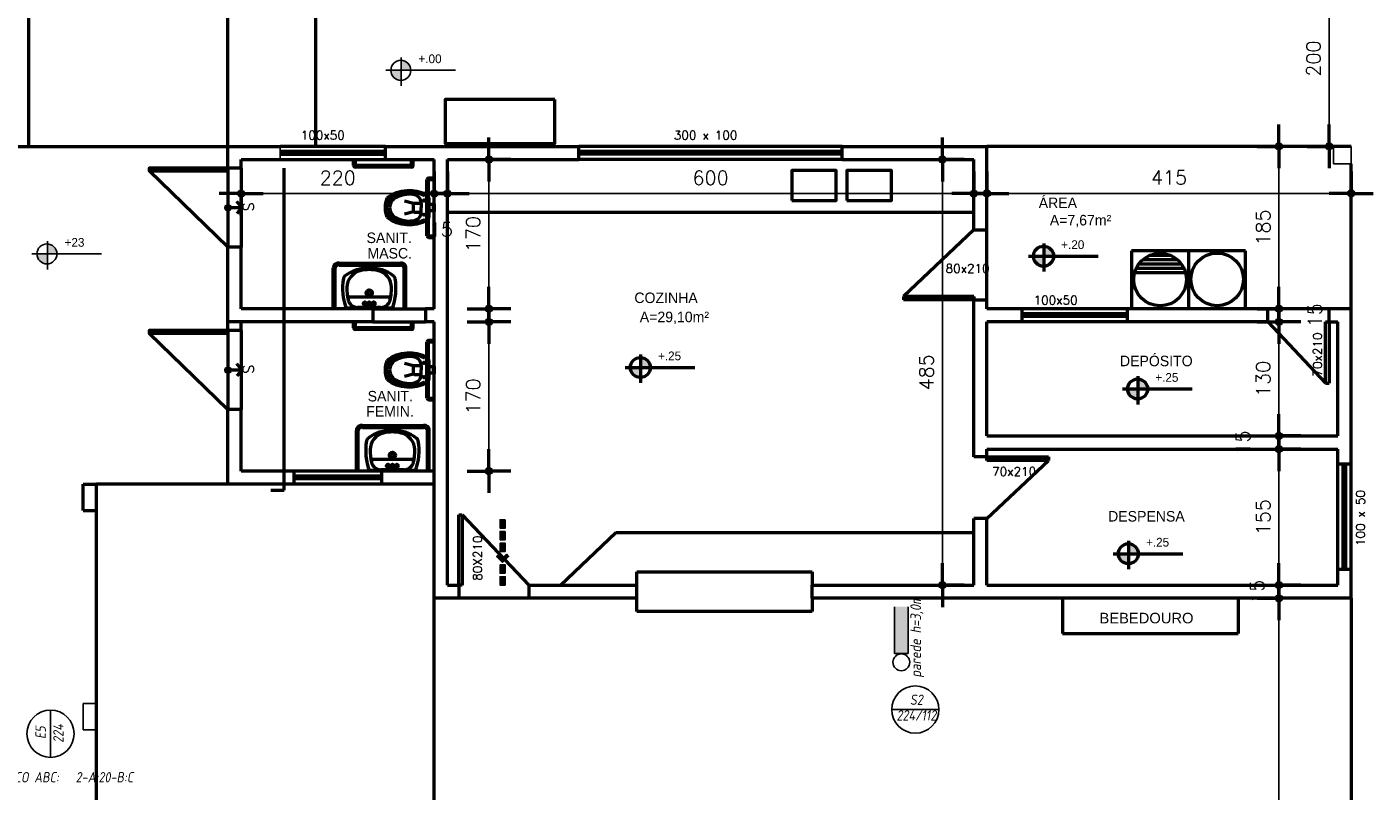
# Model space of a CAD drawing. Header units: inches. Extents: x -33917 to -601, y 26730 to 64098.
# Tile 11 of 80: x -27073 to -25538, y 29957 to 30828. Entities that reach past the tile are written whole.
import ezdxf
from ezdxf.enums import TextEntityAlignment as Align

# ---------------------------------------------------------------- set-up
doc = ezdxf.new("R2010")
doc.units = ezdxf.units.IN
doc.header["$LTSCALE"] = 0.8
doc.header["$MEASUREMENT"] = 0
doc.set_wipeout_variables(frame=1)
doc.header["$PDMODE"] = 2
for name, color, linetype in [('3d', 7, 'Continuous'), ('Incêndio_símbolos', 240, 'Continuous'), ('SIMBOLOGIA', 5, 'Continuous')]:
    doc.layers.add(name, color=color, linetype=linetype)
doc.layers.add('Parede', color=7, linetype='Continuous', lineweight=50)
doc.styles.add('ISOCP', font='isocp.shx', dxfattribs={"oblique": 10})
doc.styles.add('R', font='romans.shx')
doc.styles.add('ROMANS', font='romans__.ttf')
doc.styles.add('simplexNt', font='simplex.shx')
doc.styles.add('style4', font='txt')
doc.dimstyles.new('100', dxfattribs={"dimscale": 2, "dimtxt": 14, "dimasz": 1, "dimexe": 1, "dimexo": 1, "dimgap": 5, "dimtad": 1, "dimdec": 0, "dimdsep": 46, "dimtxsty": 'R', "dimblk1": 'COTA', "dimblk2": 'COTA', "dimsah": 1, "dimcen": 1, "dimse1": 1, "dimse2": 1, "dimclrt": 7, "dimaunit": 1, "dimadec": 0, "dimazin": 0, "dimtfac": 1, "dimtdec": 0, "dimtmove": 2, "dimatfit": 3, "dimldrblk": 'COTA', "dimfxl": 1, "dimtolj": 1, "dimarcsym": 0})

# ---------------------------------------------------------------- blocks, each defined once
blk = doc.blocks.new('COTA')
h = blk.add_hatch(color=256)
h.paths.add_polyline_path([(0, 1.5, 0.414214), (-1.5, 0), (0, 0)])
h.paths.add_polyline_path([(1.5, 0), (0, 0), (0, -1.5, 0.414214)])
h.paths.add_polyline_path([(0, 1.5), (0, 0), (1.5, 0, 0.414214)])
h.paths.add_polyline_path([(0, 0), (-1.5, 0, 0.414214), (0, -1.5)])
for p, q in [((0, 12.5), (0, 0)), ((0, 0), (-12.5, 0)), ((0, -12.5), (0, 0)), ((0, 0), (12.5, 0))]:
    blk.add_line(p, q)
blk.add_circle((0, 0), 1.5)
blk = doc.blocks.new('*D38')
at = {"layer": 'Defpoints', "color": 0, "lineweight": -3, "transparency": 16777216}
for p in [(-26623.4, 30677), (-26623.4, 30507), (-26546, 30507)]:
    blk.add_point(p, dxfattribs=at)
at = {"layer": 'Parede', "color": 0, "lineweight": -2, "transparency": 16777216}
blk.add_line((-26546, 30675), (-26546, 30509), dxfattribs=at)
at = {"layer": 'Parede', "color": 0, "lineweight": -2, "transparency": 16777216, "xscale": 2, "yscale": 2, "zscale": 2}
for p, rotation in [((-26546, 30677), 90), ((-26546, 30507), 270)]:
    blk.add_blockref('COTA', p, dxfattribs=dict(at, rotation=rotation))
at = {"layer": 'Parede', "color": 7, "transparency": 16777216, "insert": (-26564, 30592), "char_height": 16, "attachment_point": 5, "rotation": 90, "style": 'R'}
blk.add_mtext('\\A1;170', dxfattribs=at)
blk = doc.blocks.new('*D39')
at = {"layer": 'Defpoints', "color": 0, "lineweight": -3, "transparency": 16777216}
for p in [(-26623.4, 30492), (-26623.4, 30322), (-26546, 30322)]:
    blk.add_point(p, dxfattribs=at)
at = {"layer": 'Parede', "color": 0, "lineweight": -2, "transparency": 16777216}
blk.add_line((-26546, 30490), (-26546, 30324), dxfattribs=at)
at = {"layer": 'Parede', "color": 0, "lineweight": -2, "transparency": 16777216, "xscale": 2, "yscale": 2, "zscale": 2}
for p, rotation in [((-26546, 30492), 90), ((-26546, 30322), 270)]:
    blk.add_blockref('COTA', p, dxfattribs=dict(at, rotation=rotation))
at = {"layer": 'Parede', "color": 7, "transparency": 16777216, "insert": (-26564, 30407), "char_height": 16, "attachment_point": 5, "rotation": 90, "style": 'R'}
blk.add_mtext('\\A1;170', dxfattribs=at)
blk = doc.blocks.new('*D80')
at = {"layer": 'Defpoints', "color": 0, "lineweight": -3, "transparency": 16777216}
for p in [(-25645.6, 30177), (-25563.4, 30177), (-25563.4, 29247)]:
    blk.add_point(p, dxfattribs=at)
at = {"layer": 'Parede', "color": 0, "lineweight": -2, "transparency": 16777216}
blk.add_line((-25645.6, 29249), (-25645.6, 30175), dxfattribs=at)
at = {"layer": 'Parede', "color": 0, "lineweight": -2, "transparency": 16777216, "xscale": 2, "yscale": 2, "zscale": 2}
for p, rotation in [((-25645.6, 30177), 90), ((-25645.6, 29247), 270)]:
    blk.add_blockref('COTA', p, dxfattribs=dict(at, rotation=rotation))
at = {"layer": 'Parede', "color": 7, "transparency": 16777216, "insert": (-25663.6, 29712), "char_height": 16, "attachment_point": 5, "rotation": 90, "style": 'R'}
blk.add_mtext('\\A1;930', dxfattribs=at)
blk = doc.blocks.new('*D81')
at = {"layer": 'Defpoints', "color": 0, "lineweight": -3, "transparency": 16777216}
for p in [(-25645.6, 30192), (-25645.6, 30192), (-25563.4, 30177)]:
    blk.add_point(p, dxfattribs=at)
at = {"layer": 'Parede', "color": 0, "lineweight": -2, "transparency": 16777216}
for p, q in [((-25645.6, 30194), (-25645.6, 30196)), ((-25645.6, 30177), (-25645.6, 30192)), ((-25645.6, 30175), (-25645.6, 30173))]:
    blk.add_line(p, q, dxfattribs=at)
at = {"layer": 'Parede', "color": 0, "lineweight": -2, "transparency": 16777216, "xscale": 2, "yscale": 2, "zscale": 2}
for p, rotation in [((-25645.6, 30192), 270), ((-25645.6, 30177), 90)]:
    blk.add_blockref('COTA', p, dxfattribs=dict(at, rotation=rotation))
at = {"layer": 'Parede', "color": 7, "transparency": 16777216, "insert": (-25670.6, 30184.5), "char_height": 16, "attachment_point": 5, "rotation": 90, "style": 'R'}
blk.add_mtext('\\A1;15', dxfattribs=at)
blk = doc.blocks.new('*D82')
at = {"layer": 'Defpoints', "color": 0, "lineweight": -3, "transparency": 16777216}
for p in [(-25645.6, 30347), (-25645.6, 30347), (-25645.6, 30192)]:
    blk.add_point(p, dxfattribs=at)
at = {"layer": 'Parede', "color": 0, "lineweight": -2, "transparency": 16777216}
blk.add_line((-25645.6, 30194), (-25645.6, 30345), dxfattribs=at)
at = {"layer": 'Parede', "color": 0, "lineweight": -2, "transparency": 16777216, "xscale": 2, "yscale": 2, "zscale": 2}
for p, rotation in [((-25645.6, 30347), 90), ((-25645.6, 30192), 270)]:
    blk.add_blockref('COTA', p, dxfattribs=dict(at, rotation=rotation))
at = {"layer": 'Parede', "color": 7, "transparency": 16777216, "insert": (-25663.6, 30269.5), "char_height": 16, "attachment_point": 5, "rotation": 90, "style": 'R'}
blk.add_mtext('\\A1;155', dxfattribs=at)
blk = doc.blocks.new('*D83')
at = {"layer": 'Defpoints', "color": 0, "lineweight": -3, "transparency": 16777216}
for p in [(-25645.6, 30362), (-25645.6, 30362), (-25645.6, 30347)]:
    blk.add_point(p, dxfattribs=at)
at = {"layer": 'Parede', "color": 0, "lineweight": -2, "transparency": 16777216}
for p, q in [((-25645.6, 30364), (-25645.6, 30366)), ((-25645.6, 30347), (-25645.6, 30362)), ((-25645.6, 30345), (-25645.6, 30343))]:
    blk.add_line(p, q, dxfattribs=at)
at = {"layer": 'Parede', "color": 0, "lineweight": -2, "transparency": 16777216, "xscale": 2, "yscale": 2, "zscale": 2}
for p, rotation in [((-25645.6, 30362), 270), ((-25645.6, 30347), 90)]:
    blk.add_blockref('COTA', p, dxfattribs=dict(at, rotation=rotation))
at = {"layer": 'Parede', "color": 7, "transparency": 16777216, "insert": (-25686.6, 30354.5), "char_height": 16, "attachment_point": 5, "rotation": 90, "style": 'R'}
blk.add_mtext('\\A1;15', dxfattribs=at)
blk = doc.blocks.new('*D84')
at = {"layer": 'Defpoints', "color": 0, "lineweight": -3, "transparency": 16777216}
for p in [(-25658.4, 30492), (-25645.6, 30492), (-25645.6, 30362)]:
    blk.add_point(p, dxfattribs=at)
at = {"layer": 'Parede', "color": 0, "lineweight": -2, "transparency": 16777216}
blk.add_line((-25645.6, 30364), (-25645.6, 30490), dxfattribs=at)
at = {"layer": 'Parede', "color": 0, "lineweight": -2, "transparency": 16777216, "xscale": 2, "yscale": 2, "zscale": 2}
for p, rotation in [((-25645.6, 30492), 90), ((-25645.6, 30362), 270)]:
    blk.add_blockref('COTA', p, dxfattribs=dict(at, rotation=rotation))
at = {"layer": 'Parede', "color": 7, "transparency": 16777216, "insert": (-25663.6, 30427), "char_height": 16, "attachment_point": 5, "rotation": 90, "style": 'R'}
blk.add_mtext('\\A1;130', dxfattribs=at)
blk = doc.blocks.new('*D85')
at = {"layer": 'Defpoints', "color": 0, "lineweight": -3, "transparency": 16777216}
for p in [(-25658.4, 30507), (-25645.6, 30507), (-25658.4, 30492)]:
    blk.add_point(p, dxfattribs=at)
at = {"layer": 'Parede', "color": 0, "lineweight": -2, "transparency": 16777216}
for p, q in [((-25645.6, 30509), (-25645.6, 30511)), ((-25645.6, 30492), (-25645.6, 30507)), ((-25645.6, 30490), (-25645.6, 30488))]:
    blk.add_line(p, q, dxfattribs=at)
at = {"layer": 'Parede', "color": 0, "lineweight": -2, "transparency": 16777216, "xscale": 2, "yscale": 2, "zscale": 2}
for p, rotation in [((-25645.6, 30507), 270), ((-25645.6, 30492), 90)]:
    blk.add_blockref('COTA', p, dxfattribs=dict(at, rotation=rotation))
at = {"layer": 'Parede', "color": 7, "transparency": 16777216, "insert": (-25604.6, 30499.5), "char_height": 16, "attachment_point": 5, "rotation": 90, "style": 'R'}
blk.add_mtext('\\A1;15', dxfattribs=at)
blk = doc.blocks.new('*D86')
at = {"layer": 'Defpoints', "color": 0, "lineweight": -3, "transparency": 16777216}
for p in [(-25645.6, 30692), (-25645.6, 30692), (-25658.4, 30507)]:
    blk.add_point(p, dxfattribs=at)
at = {"layer": 'Parede', "color": 0, "lineweight": -2, "transparency": 16777216}
blk.add_line((-25645.6, 30509), (-25645.6, 30690), dxfattribs=at)
at = {"layer": 'Parede', "color": 0, "lineweight": -2, "transparency": 16777216, "xscale": 2, "yscale": 2, "zscale": 2}
for p, rotation in [((-25645.6, 30692), 90), ((-25645.6, 30507), 270)]:
    blk.add_blockref('COTA', p, dxfattribs=dict(at, rotation=rotation))
at = {"layer": 'Parede', "color": 7, "transparency": 16777216, "insert": (-25663.6, 30599.5), "char_height": 16, "attachment_point": 5, "rotation": 90, "style": 'R'}
blk.add_mtext('\\A1;185', dxfattribs=at)
blk = doc.blocks.new('*D87')
at = {"layer": 'Defpoints', "color": 0, "lineweight": -3, "transparency": 16777216}
for p in [(-26828.4, 30677), (-26608.4, 30677), (-26608.4, 30638.2)]:
    blk.add_point(p, dxfattribs=at)
at = {"layer": 'Parede', "color": 0, "lineweight": -2, "transparency": 16777216}
blk.add_line((-26826.4, 30638.2), (-26610.4, 30638.2), dxfattribs=at)
at = {"layer": 'Parede', "color": 0, "lineweight": -2, "transparency": 16777216, "xscale": 2, "yscale": 2, "zscale": 2, "rotation": 180}
blk.add_blockref('COTA', (-26828.4, 30638.2), dxfattribs=at)
at = {"layer": 'Parede', "color": 0, "lineweight": -2, "transparency": 16777216, "xscale": 2, "yscale": 2, "zscale": 2}
blk.add_blockref('COTA', (-26608.4, 30638.2), dxfattribs=at)
at = {"layer": 'Parede', "color": 7, "transparency": 16777216, "insert": (-26718.4, 30656.2), "char_height": 16, "attachment_point": 5, "style": 'R'}
blk.add_mtext('\\A1;220', dxfattribs=at)
blk = doc.blocks.new('*D88')
at = {"layer": 'Defpoints', "color": 0, "lineweight": -3, "transparency": 16777216}
for p in [(-26608.4, 30677), (-26593.4, 30677), (-26593.4, 30638.2)]:
    blk.add_point(p, dxfattribs=at)
at = {"layer": 'Parede', "color": 0, "lineweight": -2, "transparency": 16777216}
for p, q in [((-26610.4, 30638.2), (-26612.4, 30638.2)), ((-26608.4, 30638.2), (-26593.4, 30638.2)), ((-26591.4, 30638.2), (-26589.4, 30638.2))]:
    blk.add_line(p, q, dxfattribs=at)
at = {"layer": 'Parede', "color": 0, "lineweight": -2, "transparency": 16777216, "xscale": 2, "yscale": 2, "zscale": 2}
blk.add_blockref('COTA', (-26608.4, 30638.2), dxfattribs=at)
at = {"layer": 'Parede', "color": 0, "lineweight": -2, "transparency": 16777216, "xscale": 2, "yscale": 2, "zscale": 2, "rotation": 180}
blk.add_blockref('COTA', (-26593.4, 30638.2), dxfattribs=at)
at = {"layer": 'Parede', "color": 7, "transparency": 16777216, "insert": (-26600.9, 30597.2), "char_height": 16, "attachment_point": 5, "style": 'R'}
blk.add_mtext('\\A1;15', dxfattribs=at)
blk = doc.blocks.new('*D89')
at = {"layer": 'Defpoints', "color": 0, "lineweight": -3, "transparency": 16777216}
for p in [(-26593.4, 30677), (-25993.4, 30638.2), (-25993.4, 30637)]:
    blk.add_point(p, dxfattribs=at)
at = {"layer": 'Parede', "color": 0, "lineweight": -2, "transparency": 16777216}
blk.add_line((-26591.4, 30638.2), (-25995.4, 30638.2), dxfattribs=at)
at = {"layer": 'Parede', "color": 0, "lineweight": -2, "transparency": 16777216, "xscale": 2, "yscale": 2, "zscale": 2, "rotation": 180}
blk.add_blockref('COTA', (-26593.4, 30638.2), dxfattribs=at)
at = {"layer": 'Parede', "color": 0, "lineweight": -2, "transparency": 16777216, "xscale": 2, "yscale": 2, "zscale": 2}
blk.add_blockref('COTA', (-25993.4, 30638.2), dxfattribs=at)
at = {"layer": 'Parede', "color": 7, "transparency": 16777216, "insert": (-26293.4, 30656.2), "char_height": 16, "attachment_point": 5, "style": 'R'}
blk.add_mtext('\\A1;600', dxfattribs=at)
blk = doc.blocks.new('*D90')
at = {"layer": 'Defpoints', "color": 0, "lineweight": -3, "transparency": 16777216}
for p in [(-25993.4, 30677), (-26029.2, 30192), (-25993.4, 30192)]:
    blk.add_point(p, dxfattribs=at)
at = {"layer": 'Parede', "color": 0, "lineweight": -2, "transparency": 16777216}
blk.add_line((-26029.2, 30675), (-26029.2, 30194), dxfattribs=at)
at = {"layer": 'Parede', "color": 0, "lineweight": -2, "transparency": 16777216, "xscale": 2, "yscale": 2, "zscale": 2}
for p, rotation in [((-26029.2, 30677), 90), ((-26029.2, 30192), 270)]:
    blk.add_blockref('COTA', p, dxfattribs=dict(at, rotation=rotation))
at = {"layer": 'Parede', "color": 7, "transparency": 16777216, "insert": (-26047.2, 30434.5), "char_height": 16, "attachment_point": 5, "rotation": 90, "style": 'R'}
blk.add_mtext('\\A1;485', dxfattribs=at)
blk = doc.blocks.new('*D111')
at = {"layer": 'Defpoints', "color": 0, "lineweight": -3, "transparency": 16777216}
for p in [(-25620.4, 30892), (-25588.3, 30692), (-25563.4, 30692)]:
    blk.add_point(p, dxfattribs=at)
at = {"layer": 'Parede', "color": 0, "lineweight": -2, "transparency": 16777216}
blk.add_line((-25588.3, 30890), (-25588.3, 30694), dxfattribs=at)
at = {"layer": 'Parede', "color": 0, "lineweight": -2, "transparency": 16777216, "xscale": 2, "yscale": 2, "zscale": 2}
for p, rotation in [((-25588.3, 30892), 90), ((-25588.3, 30692), 270)]:
    blk.add_blockref('COTA', p, dxfattribs=dict(at, rotation=rotation))
at = {"layer": 'Parede', "color": 7, "transparency": 16777216, "insert": (-25606.3, 30792), "char_height": 16, "attachment_point": 5, "rotation": 90, "style": 'R'}
blk.add_mtext('\\A1;200', dxfattribs=at)
blk = doc.blocks.new('A$C72734E0C')
at = {"layer": 'SIMBOLOGIA'}
for points in [[(15.4, 101.7), (6.1, 101.7), (6.1, 116.5), (15.4, 116.5)], [(10.7, 68.2), (4.1, 61.6), (0, 65.7), (10.7, 76.5), (21.4, 65.7), (17.3, 61.6)], [(15.4, 80.7), (6.1, 80.7), (6.1, 95.5), (15.4, 95.5)], [(15.4, 42), (6.1, 42), (6.1, 56.8), (15.4, 56.8)], [(15.4, 21), (6.1, 21), (6.1, 35.8), (15.4, 35.8)], [(15.4, 0), (6.1, 0), (6.1, 14.9), (15.4, 14.9)]]:
    blk.add_hatch(color=240, dxfattribs=at).paths.add_polyline_path(points)
at = {"layer": 'SIMBOLOGIA', "color": 240}
for points in [[(6.1, 116.5), (6.1, 101.7), (15.4, 101.7), (15.4, 116.5)], [(10.7, 76.5), (21.4, 65.7), (17.3, 61.6), (10.7, 68.2), (4.1, 61.6), (0, 65.7)], [(6.1, 95.5), (6.1, 80.7), (15.4, 80.7), (15.4, 95.5)], [(6.1, 56.8), (6.1, 42), (15.4, 42), (15.4, 56.8)], [(6.1, 21), (6.1, 35.8), (15.4, 35.8), (15.4, 21)], [(6.1, 0), (6.1, 14.9), (15.4, 14.9), (15.4, 0)]]:
    blk.add_lwpolyline(points, close=True, dxfattribs=at)
blk = doc.blocks.new('*D128')
at = {"layer": 'Defpoints', "color": 0, "lineweight": -3, "transparency": 16777216}
for p in [(-25978.4, 30692), (-25563.3, 30692), (-25563.3, 30638.4)]:
    blk.add_point(p, dxfattribs=at)
at = {"layer": 'Parede', "color": 0, "lineweight": -2, "transparency": 16777216}
blk.add_line((-25976.4, 30638.4), (-25565.3, 30638.4), dxfattribs=at)
at = {"layer": 'Parede', "color": 0, "lineweight": -2, "transparency": 16777216, "xscale": 2, "yscale": 2, "zscale": 2, "rotation": 180}
blk.add_blockref('COTA', (-25978.4, 30638.4), dxfattribs=at)
at = {"layer": 'Parede', "color": 0, "lineweight": -2, "transparency": 16777216, "xscale": 2, "yscale": 2, "zscale": 2}
blk.add_blockref('COTA', (-25563.3, 30638.4), dxfattribs=at)
at = {"layer": 'Parede', "color": 7, "transparency": 16777216, "insert": (-25770.9, 30656.4), "char_height": 16, "attachment_point": 5, "style": 'R'}
blk.add_mtext('\\A1;415', dxfattribs=at)

msp = doc.modelspace()

# ---------------------------------------------------------------- hatches: boundary and pattern name
at = {"layer": '3d'}
msp.add_hatch(color=240, dxfattribs=at).paths.add_polyline_path([(-26068.319, 30167.254), (-26083.679, 30167.254), (-26083.679, 30114.006), (-26068.319, 30114.006)])
at = {"layer": 'Incêndio_símbolos'}
h = msp.add_hatch(color=256, dxfattribs=at)
h.paths.add_polyline_path([(-26645.942, 30778.752), (-26657.885, 30778.752, 0.43111526), (-26645.942, 30767.255)])
h.paths.add_polyline_path([(-26645.942, 30790.029), (-26645.942, 30778.752), (-26635.086, 30778.752, 0.39751148)])
h = msp.add_hatch(color=256, dxfattribs=at)
h.paths.add_polyline_path([(-27049.277, 30569.537), (-27061.221, 30569.537, 0.43111526), (-27049.277, 30558.04)])
h.paths.add_polyline_path([(-27049.277, 30580.815), (-27049.277, 30569.537), (-27038.422, 30569.537, 0.39751148)])
at = {"layer": 'Parede'}
h = msp.add_hatch(color=256, dxfattribs=at)
h.paths.add_polyline_path([(-25913.372, 30566.934), (-25925.315, 30566.934, 0.43111526), (-25913.372, 30555.437)])
h.paths.add_polyline_path([(-25913.372, 30578.211), (-25913.372, 30566.934), (-25902.516, 30566.934, 0.39751148)])
h = msp.add_hatch(color=256, dxfattribs=at)
h.paths.add_polyline_path([(-26372.934, 30440.14), (-26384.877, 30440.14, 0.43111526), (-26372.934, 30428.643)])
h.paths.add_polyline_path([(-26372.934, 30451.417), (-26372.934, 30440.14), (-26362.078, 30440.14, 0.39751148)])
h = msp.add_hatch(color=256, dxfattribs=at)
h.paths.add_polyline_path([(-25806.14, 30415.633), (-25818.083, 30415.633, 0.43111526), (-25806.14, 30404.136)])
h.paths.add_polyline_path([(-25806.14, 30426.91), (-25806.14, 30415.633), (-25795.284, 30415.633, 0.39751148)])
h = msp.add_hatch(color=256, dxfattribs=at)
h.paths.add_polyline_path([(-25816.718, 30227.82), (-25828.661, 30227.82, 0.43111526), (-25816.718, 30216.323)])
h.paths.add_polyline_path([(-25816.718, 30239.097), (-25816.718, 30227.82), (-25805.862, 30227.82, 0.39751148)])

# ---------------------------------------------------------------- linework, layer by layer
at = {"layer": '3d', "color": 240}
for p, q in [((-26083.679, 30167.254), (-26083.679, 30114.006)), ((-26068.319, 30167.254), (-26068.319, 30114.006)), ((-26083.679, 30114.006), (-26068.319, 30114.006))]:
    msp.add_line(p, q, dxfattribs=at)
msp.add_circle((-26075.999, 30104.043), 9.6, dxfattribs=at)
at = {"layer": 'Incêndio_símbolos'}
for p, q in [((-26663.642, 30778.752), (-26584.217, 30778.752)), ((-26645.942, 30761.072), (-26645.942, 30793.259)), ((-27049.277, 30551.857), (-27049.277, 30584.044)), ((-27066.978, 30569.537), (-26987.553, 30569.537)), ((-27045.722, 29995.738), (-27045.722, 30049.535)), ((-26086.999, 30050.19), (-26033.201, 30050.19))]:
    msp.add_line(p, q, dxfattribs=at)
for centre, radius in [((-26646.486, 30778.642), 11.4), ((-27049.821, 30569.427), 11.4), ((-26060.1, 30050.19), 26.899), ((-27045.722, 30022.637), 26.899)]:
    msp.add_circle(centre, radius, dxfattribs=at)
at = {"layer": 'Parede'}
for p, q in [((-27070.532, 30692.012), (-27070.532, 31042.012)), ((-26843.441, 30667.012), (-26843.441, 30892.012)), ((-26743.441, 30692.012), (-26743.441, 30892.012)), ((-27193.441, 30692.012), (-26843.441, 30692.012)), ((-26843.441, 30692.012), (-26783.948, 30692.012)), ((-26663.948, 30692.012), (-26783.948, 30692.012)), ((-26663.948, 30686.012), (-26783.948, 30686.012)), ((-26663.948, 30677.012), (-26663.948, 30692.012)), ((-26663.948, 30692.012), (-26593.441, 30692.012)), ((-26608.441, 30692.012), (-26443.441, 30692.012)), ((-26143.441, 30692.012), (-26443.441, 30692.012)), ((-26443.441, 30677.012), (-26443.441, 30692.012)), ((-26143.441, 30686.012), (-26443.441, 30686.012)), ((-26143.441, 30692.012), (-25978.441, 30692.012)), ((-26143.441, 30677.012), (-26143.441, 30692.012)), ((-25978.441, 30507.012), (-25978.441, 30692.012)), ((-25583.441, 30692.012), (-25978.441, 30692.012)), ((-26828.441, 30677.012), (-26783.948, 30677.012)), ((-26828.441, 30667.012), (-26828.441, 30677.012)), ((-26783.948, 30683.012), (-26663.948, 30683.012)), ((-26783.948, 30677.012), (-26663.948, 30677.012)), ((-26723.145, 30677.012), (-26718.145, 30677.012)), ((-26700.297, 30670.252), (-26700.297, 30676.767)), ((-26698.297, 30671.252), (-26698.297, 30676.767)), ((-26663.948, 30677.012), (-26608.441, 30677.012)), ((-26634.297, 30671.252), (-26634.297, 30676.767)), ((-26632.297, 30670.252), (-26632.297, 30676.767)), ((-26608.441, 30507.012), (-26608.441, 30677.012)), ((-26593.441, 30192.012), (-26593.441, 30677.012)), ((-26593.441, 30677.012), (-26443.441, 30677.012)), ((-26143.441, 30683.012), (-26443.441, 30683.012)), ((-26143.441, 30677.012), (-26443.441, 30677.012)), ((-26143.441, 30677.012), (-25993.441, 30677.012)), ((-25993.441, 30597.012), (-25993.441, 30677.012)), ((-25563.441, 30507.012), (-25563.441, 30672.012)), ((-26843.441, 30577.012), (-26933.441, 30664.012)), ((-26828.441, 30667.012), (-26843.441, 30667.012)), ((-26843.441, 30667.012), (-26843.441, 30577.012)), ((-26843.441, 30667.012), (-26843.441, 30577.012)), ((-26828.441, 30667.012), (-26828.441, 30577.012)), ((-26828.441, 30667.012), (-26828.441, 30577.012)), ((-26634.297, 30668.252), (-26698.297, 30668.252)), ((-26635.297, 30670.252), (-26697.297, 30670.252)), ((-26614.773, 30656.133), (-26608.773, 30656.133)), ((-26616.773, 30590.133), (-26616.773, 30654.133)), ((-26614.773, 30591.133), (-26614.773, 30653.133)), ((-26613.773, 30654.133), (-26608.773, 30654.133)), ((-26827.835, 30622.131), (-26833.315, 30629.039)), ((-26631.914, 30626.859), (-26642.207, 30629.601)), ((-26632.207, 30626.152), (-26632.207, 30618.152)), ((-26631.207, 30627.152), (-26623.207, 30627.152)), ((-26623.207, 30627.152), (-26623.207, 30622.152)), ((-26614.441, 30632.842), (-26614.441, 30611.462)), ((-26609.441, 30625.883), (-26614.441, 30625.883)), ((-26608.441, 30626.383), (-26609.441, 30626.383)), ((-26609.441, 30626.383), (-26609.441, 30617.883)), ((-26608.441, 30626.383), (-26608.441, 30617.883)), ((-26827.835, 30622.131), (-26842.835, 30622.131)), ((-26827.835, 30622.131), (-26833.212, 30615.612)), ((-26631.914, 30617.445), (-26642.207, 30614.702)), ((-26631.207, 30617.152), (-26623.207, 30617.152)), ((-26623.207, 30617.152), (-26623.207, 30622.152)), ((-26609.441, 30618.383), (-26614.441, 30618.383)), ((-26608.441, 30617.883), (-26609.441, 30617.883)), ((-26593.441, 30617.012), (-25993.441, 30617.012)), ((-25993.441, 30597.012), (-26073.441, 30521.012)), ((-25993.441, 30597.012), (-25978.441, 30597.012)), ((-25978.441, 30517.012), (-25978.441, 30597.012)), ((-26614.773, 30588.133), (-26608.773, 30588.133)), ((-26613.773, 30590.133), (-26608.773, 30590.133)), ((-25913.372, 30549.254), (-25913.372, 30581.44)), ((-26843.441, 30492.012), (-26843.441, 30577.012)), ((-26828.441, 30577.012), (-26843.441, 30577.012)), ((-26828.441, 30507.012), (-26828.441, 30577.012)), ((-25931.072, 30566.934), (-25851.647, 30566.934)), ((-25813.573, 30572.764), (-25813.573, 30507.764)), ((-25683.573, 30572.764), (-25813.573, 30572.764)), ((-25769.084, 30567.764), (-25793.063, 30567.764)), ((-25748.573, 30572.764), (-25748.573, 30507.764)), ((-25683.573, 30507.764), (-25683.573, 30572.764)), ((-26723.415, 30508.282), (-26723.415, 30553.169)), ((-26721.415, 30508.282), (-26721.415, 30553.169)), ((-26716.615, 30558.773), (-26646.923, 30558.773)), ((-26716.615, 30556.773), (-26646.923, 30556.773)), ((-26642.617, 30508.282), (-26642.617, 30553.169)), ((-26640.617, 30508.282), (-26640.617, 30553.169)), ((-25753.802, 30552.764), (-25808.345, 30552.764)), ((-25756.706, 30557.764), (-25805.44, 30557.764)), ((-25761.23, 30562.764), (-25800.916, 30562.764)), ((-25752.026, 30547.764), (-25810.121, 30547.764)), ((-26660.435, 30520.012), (-26704.506, 30520.012)), ((-26073.441, 30521.012), (-26073.441, 30517.012)), ((-25993.441, 30521.012), (-26073.441, 30521.012)), ((-25993.441, 30521.012), (-25993.441, 30517.012)), ((-26656.271, 30507.512), (-26708.67, 30507.512)), ((-26656.47, 30507.012), (-26708.47, 30507.012)), ((-26669.24, 30508.426), (-26695.701, 30508.426)), ((-26678.441, 30507.012), (-26678.441, 30492.012)), ((-26678.441, 30507.012), (-26618.441, 30507.012)), ((-26608.441, 30507.012), (-26618.441, 30507.012)), ((-26618.441, 30507.012), (-26618.441, 30492.012)), ((-25993.441, 30517.012), (-26073.441, 30517.012)), ((-25993.441, 30517.012), (-25978.441, 30517.012)), ((-25993.441, 30338.047), (-25993.441, 30517.012)), ((-25978.441, 30507.012), (-25978.441, 30517.012)), ((-25938.282, 30507.012), (-25978.441, 30507.012)), ((-25818.282, 30507.012), (-25938.282, 30507.012)), ((-25938.282, 30492.012), (-25938.282, 30507.012)), ((-25658.441, 30507.012), (-25818.282, 30507.012)), ((-25818.282, 30492.012), (-25818.282, 30507.012)), ((-25658.441, 30492.012), (-25658.441, 30507.012)), ((-25563.441, 30507.012), (-25588.441, 30507.012)), ((-25588.441, 30492.012), (-25588.441, 30507.012)), ((-25563.441, 30363.047), (-25563.441, 30507.012)), ((-26843.441, 30482.012), (-26843.441, 30492.012)), ((-26828.441, 30482.012), (-26828.441, 30492.012)), ((-26700.297, 30485.252), (-26700.297, 30491.767)), ((-26698.297, 30486.252), (-26698.297, 30491.767)), ((-26678.441, 30492.012), (-26618.441, 30492.012)), ((-26634.297, 30486.252), (-26634.297, 30491.767)), ((-26632.297, 30485.252), (-26632.297, 30491.767)), ((-26608.441, 30492.012), (-26618.441, 30492.012)), ((-26608.441, 30177.012), (-26608.441, 30492.012)), ((-25978.441, 30362.047), (-25978.441, 30492.012)), ((-25938.282, 30492.012), (-25978.441, 30492.012)), ((-25818.282, 30501.012), (-25938.282, 30501.012)), ((-25818.282, 30498.012), (-25938.282, 30498.012)), ((-25818.282, 30492.012), (-25938.282, 30492.012)), ((-25658.441, 30492.012), (-25818.282, 30492.012)), ((-25658.441, 30492.012), (-25592.441, 30422.012)), ((-25592.441, 30492.012), (-25588.441, 30492.012)), ((-25592.441, 30422.012), (-25592.441, 30492.012)), ((-25588.441, 30492.012), (-25588.441, 30422.012)), ((-25588.441, 30492.012), (-25578.441, 30492.012)), ((-25588.441, 30492.012), (-25578.441, 30492.012)), ((-25578.441, 30362.047), (-25578.441, 30492.012)), ((-26933.441, 30479.012), (-26843.441, 30392.012)), ((-26894.047, 30482.012), (-26897.747, 30482.012)), ((-26828.441, 30482.012), (-26843.441, 30482.012)), ((-26843.441, 30482.012), (-26843.441, 30392.012)), ((-26828.441, 30482.012), (-26828.441, 30392.012)), ((-26634.297, 30483.252), (-26698.297, 30483.252)), ((-26635.297, 30485.252), (-26697.297, 30485.252)), ((-26616.773, 30405.133), (-26616.773, 30469.133)), ((-26614.773, 30471.133), (-26608.773, 30471.133)), ((-26614.773, 30406.133), (-26614.773, 30468.133)), ((-26613.773, 30469.133), (-26608.773, 30469.133)), ((-26827.835, 30437.131), (-26833.315, 30444.039)), ((-26631.914, 30441.859), (-26642.207, 30444.601)), ((-26632.207, 30441.152), (-26632.207, 30433.152)), ((-26631.207, 30442.152), (-26623.207, 30442.152)), ((-26623.207, 30442.152), (-26623.207, 30437.152)), ((-26614.441, 30447.842), (-26614.441, 30426.462)), ((-26609.441, 30440.883), (-26614.441, 30440.883)), ((-26608.441, 30441.383), (-26609.441, 30441.383)), ((-26609.441, 30441.383), (-26609.441, 30432.883)), ((-26608.441, 30441.383), (-26608.441, 30432.883)), ((-26372.934, 30422.46), (-26372.934, 30454.647)), ((-26827.835, 30437.131), (-26842.835, 30437.131)), ((-26827.835, 30437.131), (-26833.212, 30430.612)), ((-26631.914, 30432.445), (-26642.207, 30429.702)), ((-26631.207, 30432.152), (-26623.207, 30432.152)), ((-26623.207, 30432.152), (-26623.207, 30437.152)), ((-26609.441, 30433.383), (-26614.441, 30433.383)), ((-26608.441, 30432.883), (-26609.441, 30432.883)), ((-26390.634, 30440.14), (-26311.209, 30440.14)), ((-25806.14, 30397.953), (-25806.14, 30430.139)), ((-25823.84, 30415.633), (-25744.415, 30415.633)), ((-25592.441, 30422.012), (-25588.441, 30422.012)), ((-26614.773, 30403.133), (-26608.773, 30403.133)), ((-26613.773, 30405.133), (-26608.773, 30405.133)), ((-26843.441, 30307.012), (-26843.441, 30392.012)), ((-26828.441, 30392.012), (-26843.441, 30392.012)), ((-26828.441, 30322.012), (-26828.441, 30392.012)), ((-26696.979, 30323.282), (-26696.979, 30368.169)), ((-26694.979, 30323.282), (-26694.979, 30368.169)), ((-26690.18, 30373.773), (-26620.488, 30373.773)), ((-26690.18, 30371.773), (-26620.488, 30371.773)), ((-26616.182, 30323.282), (-26616.182, 30368.169)), ((-26614.182, 30323.282), (-26614.182, 30368.169)), ((-25978.441, 30362.047), (-25828.441, 30362.047)), ((-25828.441, 30362.047), (-25578.441, 30362.047)), ((-25563.441, 30330.03), (-25563.441, 30363.047)), ((-26633.999, 30335.012), (-26678.071, 30335.012)), ((-25978.441, 30338.047), (-25993.441, 30338.047)), ((-25978.441, 30347.047), (-25578.441, 30347.047)), ((-25978.441, 30338.047), (-25978.441, 30347.047)), ((-25978.441, 30338.047), (-25908.441, 30338.047)), ((-25978.441, 30334.047), (-25978.441, 30338.047)), ((-25978.441, 30268.047), (-25908.441, 30334.047)), ((-25908.441, 30334.047), (-25978.441, 30334.047)), ((-25908.441, 30338.047), (-25908.441, 30334.047)), ((-25578.441, 30330.03), (-25578.441, 30347.047)), ((-26768.384, 30322.012), (-26768.384, 30307.012)), ((-26629.835, 30322.512), (-26682.235, 30322.512)), ((-26630.035, 30322.012), (-26682.035, 30322.012)), ((-26642.805, 30323.426), (-26669.265, 30323.426)), ((-26668.384, 30322.012), (-26668.384, 30307.012)), ((-25578.441, 30330.03), (-25563.441, 30330.03)), ((-25578.441, 30210.03), (-25578.441, 30330.03)), ((-25572.441, 30210.03), (-25572.441, 30330.03)), ((-25569.441, 30210.03), (-25569.441, 30330.03)), ((-25563.441, 30210.03), (-25563.441, 30330.03)), ((-27008.441, 30277.012), (-27008.441, 30307.012)), ((-27008.441, 30307.012), (-26993.441, 30307.012)), ((-26993.441, 29727.012), (-26993.441, 30307.012)), ((-26993.441, 30299.512), (-26993.441, 30307.012)), ((-26668.382, 30313.012), (-26768.386, 30313.012)), ((-26668.354, 30316.012), (-26768.358, 30316.012)), ((-26993.441, 30284.512), (-26993.441, 30299.512)), ((-27008.441, 30277.012), (-26993.441, 30277.012)), ((-26993.441, 30277.012), (-26993.441, 30284.512)), ((-26580.446, 30192.012), (-26580.446, 30272.012)), ((-26580.446, 30272.012), (-26576.446, 30272.012)), ((-26576.446, 30272.012), (-26500.446, 30192.012)), ((-26576.446, 30272.012), (-26576.446, 30192.012)), ((-25978.441, 30268.047), (-25993.441, 30268.047)), ((-25993.441, 30192.012), (-25993.441, 30268.047)), ((-25978.441, 30192.012), (-25978.441, 30268.047)), ((-26464.48, 30192.012), (-26401.322, 30252.012)), ((-26401.322, 30252.012), (-25993.441, 30252.012)), ((-25816.718, 30210.14), (-25816.718, 30242.327)), ((-25834.418, 30227.82), (-25754.993, 30227.82)), ((-26377.603, 30207.012), (-26177.603, 30207.012)), ((-26377.603, 30192.012), (-26377.603, 30207.012)), ((-26177.603, 30207.012), (-26177.603, 30192.012)), ((-25578.441, 30210.03), (-25563.441, 30210.03)), ((-25578.441, 30192.012), (-25578.441, 30210.03)), ((-25563.441, 30177.012), (-25563.441, 30210.03)), ((-26593.441, 30192.012), (-26580.446, 30192.012)), ((-26576.446, 30192.012), (-26580.446, 30192.012)), ((-26580.446, 30192.012), (-26580.446, 30177.012)), ((-26500.446, 30192.012), (-26377.603, 30192.012)), ((-26500.446, 30192.012), (-26500.446, 30177.012)), ((-26377.603, 30177.012), (-26377.603, 30192.012)), ((-26177.603, 30192.012), (-25993.441, 30192.012)), ((-26177.603, 30177.012), (-26177.603, 30192.012)), ((-25978.441, 30192.012), (-25578.441, 30192.012)), ((-26377.603, 30177.012), (-26608.441, 30177.012)), ((-26608.441, 29807.012), (-26608.441, 30177.012)), ((-26580.446, 30177.012), (-26608.441, 30177.012)), ((-26500.446, 30177.012), (-26580.446, 30177.012)), ((-26377.603, 30162.012), (-26377.603, 30177.012)), ((-25563.441, 30177.012), (-26177.603, 30177.012)), ((-26177.603, 30177.012), (-26177.603, 30162.012)), ((-25892.157, 30177.012), (-25892.157, 30137.012)), ((-25692.157, 30177.012), (-25692.157, 30137.012)), ((-25563.441, 30177.012), (-25563.441, 29807.012)), ((-26177.603, 30162.012), (-26377.603, 30162.012)), ((-25892.157, 30137.012), (-25692.157, 30137.012))]:
    msp.add_line(p, q, dxfattribs=at)
at = {"layer": 'Parede', "lineweight": -3}
for p, q in [((-26783.948, 30677.012), (-26783.948, 30692.012)), ((-25563.441, 30692.012), (-25583.441, 30692.012)), ((-25583.441, 30672.012), (-25583.441, 30692.012)), ((-25563.441, 30672.012), (-25563.441, 30692.012)), ((-25563.441, 30672.012), (-25583.441, 30672.012)), ((-27008.441, 30042.012), (-27008.441, 30057.012)), ((-27008.441, 30057.012), (-26993.441, 30057.012)), ((-26993.441, 30062.012), (-26993.441, 30057.012)), ((-26993.441, 30042.012), (-26993.441, 30057.012)), ((-27008.441, 30042.012), (-27008.441, 30027.012)), ((-26993.441, 30042.012), (-26993.441, 30027.012)), ((-27008.441, 30027.012), (-26993.441, 30027.012))]:
    msp.add_line(p, q, dxfattribs=at)
at = {"layer": 'Parede', "flags": 128}
for points in [[(-26470.823, 30745.409), (-26595.823, 30745.409), (-26595.823, 30695.409), (-26475.823, 30695.409), (-26470.823, 30695.409), (-26470.823, 30745.409)], [(-25588.441, 30507.012), (-25658.441, 30507.012)]]:
    msp.add_lwpolyline(points, dxfattribs=at)
for points in [[(-26843.441, 30667.012), (-26933.441, 30667.012), (-26933.441, 30664.012), (-26843.441, 30664.012)], [(-26200.921, 30630.423), (-26150.228, 30630.423), (-26150.228, 30664.479), (-26200.921, 30664.479)], [(-26137.992, 30630.423), (-26087.299, 30630.423), (-26087.299, 30664.479), (-26137.992, 30664.479)], [(-26843.441, 30482.012), (-26933.441, 30482.012), (-26933.441, 30479.012), (-26843.441, 30479.012)]]:
    msp.add_lwpolyline(points, close=True, dxfattribs=at)
at = {"layer": 'Parede'}
for centre, radius in [((-26843.441, 30622.012), 2.605), ((-26619.941, 30630.152), 0.75), ((-26619.941, 30614.152), 0.75), ((-25913.916, 30566.824), 11.4), ((-25781.073, 30540.264), 30), ((-25716.073, 30540.442), 30), ((-26682.47, 30525.012), 3.5), ((-26682.47, 30525.012), 2.25), ((-26687.47, 30513.012), 1.75), ((-26682.47, 30513.012), 1.75), ((-26677.47, 30513.012), 1.75), ((-26619.941, 30445.152), 0.75), ((-26373.477, 30440.03), 11.4), ((-26843.441, 30437.012), 2.605), ((-26619.941, 30429.152), 0.75), ((-25806.684, 30415.523), 11.4), ((-26656.035, 30340.012), 3.5), ((-26656.035, 30340.012), 2.25), ((-26661.035, 30328.012), 1.75), ((-26656.035, 30328.012), 1.75), ((-26651.035, 30328.012), 1.75), ((-25817.262, 30227.71), 11.4)]:
    msp.add_circle(centre, radius, dxfattribs=at)
for centre, radius, start, end in [((-26697.297, 30671.252), 1, 180, 270), ((-26635.297, 30671.252), 1, 270, 0), ((-26698.297, 30670.252), 2, 180, 270), ((-26634.297, 30670.252), 2, 270, 0), ((-26614.773, 30654.133), 2, 90, 180), ((-26637.259, 30599.562), 41.981, 59.865775, 126.857627), ((-26637.421, 30599.985), 40.044, 63.033086, 112.791433), ((-26613.773, 30653.133), 1, 90, 180), ((-26633.191, 30622.152), 31.25, 159.390307, 180), ((-26646.735, 30622.152), 16, 112.791433, 247.208567), ((-26646.735, 30622.152), 12.5, 112.791433, 180), ((-26637.008, 30607.07), 30.334, 82.315303, 118.704745), ((-26633.462, 30626.885), 10.259, 1.490053, 87.149997), ((-26631.207, 30626.152), 1, 90, 180), ((-26617.941, 30632.842), 3.5, 0, 59.865775), ((-26633.191, 30622.152), 31.25, 180, 200.609693), ((-26637.259, 30644.742), 41.981, 233.142373, 300.134225), ((-26646.735, 30622.152), 12.5, 180, 247.208567), ((-26637.008, 30637.234), 30.334, 241.295255, 277.684697), ((-26633.462, 30617.419), 10.259, 272.850003, 358.509947), ((-26631.207, 30618.152), 1, 180, 270), ((-26617.941, 30611.462), 3.5, 300.134225, 0), ((-26637.421, 30644.319), 40.044, 247.208567, 296.966914), ((-26614.773, 30590.133), 2, 180, 270), ((-26613.773, 30591.133), 1, 180, 270), ((-26717.815, 30553.302), 5.601, 77.623703, 181.361994), ((-26717.455, 30552.893), 3.97, 77.784746, 176.016892), ((-26682.47, 30507.661), 45.85, 52.357925, 127.642075), ((-26687.99, 30530.864), 20, 103.381478, 179.066924), ((-26682.47, 30507.661), 43.85, 76.618522, 103.381478), ((-26676.95, 30530.864), 20, 0.933076, 76.618522), ((-26646.988, 30552.32), 4.453, 10.984286, 90.843441), ((-26645.823, 30553.661), 5.229, 354.598362, 102.146391), ((-26650.998, 30530.262), 61.997, 169.530782, 202.025462), ((-26708.029, 30540.8), 4, 127.642075, 169.530782), ((-26713.942, 30530.262), 61.997, 337.974538, 10.469218), ((-26656.911, 30540.8), 4, 10.469218, 52.357925), ((-26650.998, 30530.262), 56.997, 179.066924, 193.625226), ((-26704.506, 30523.012), 3, 187.716231, 270), ((-26660.435, 30523.012), 3, 270, 352.283769), ((-26713.942, 30530.262), 56.997, 346.374774, 0.933076), ((-26695.701, 30519.426), 11, 193.625226, 270), ((-26669.24, 30519.426), 11, 270, 346.374774), ((-26698.297, 30485.252), 2, 180, 270), ((-26697.297, 30486.252), 1, 180, 270), ((-26697.297, 30486.252), 1, 180, 270), ((-26635.297, 30486.252), 1, 270, 0), ((-26635.297, 30486.252), 1, 270, 0), ((-26634.297, 30485.252), 2, 270, 0), ((-26637.259, 30414.562), 41.981, 59.865775, 126.857627), ((-26614.773, 30469.133), 2, 90, 180), ((-26613.773, 30468.133), 1, 90, 180), ((-26633.191, 30437.152), 31.25, 159.390307, 180), ((-26646.735, 30437.152), 16, 112.791433, 247.208567), ((-26646.735, 30437.152), 12.5, 112.791433, 180), ((-26637.421, 30414.985), 40.044, 63.033086, 112.791433), ((-26637.008, 30422.07), 30.334, 82.315303, 118.704745), ((-26633.462, 30441.885), 10.259, 1.490053, 87.149997), ((-26631.207, 30441.152), 1, 90, 180), ((-26617.941, 30447.842), 3.5, 0, 59.865775), ((-26633.191, 30437.152), 31.25, 180, 200.609693), ((-26637.259, 30459.742), 41.981, 233.142373, 300.134225), ((-26646.735, 30437.152), 12.5, 180, 247.208567), ((-26637.008, 30452.234), 30.334, 241.295255, 277.684697), ((-26633.462, 30432.419), 10.259, 272.850003, 358.509947), ((-26631.207, 30433.152), 1, 180, 270), ((-26617.941, 30426.462), 3.5, 300.134225, 0), ((-26637.421, 30459.319), 40.044, 247.208567, 296.966914), ((-26614.773, 30405.133), 2, 180, 270), ((-26613.773, 30406.133), 1, 180, 270), ((-26691.38, 30368.302), 5.601, 77.623703, 181.361994), ((-26691.02, 30367.893), 3.97, 77.784746, 176.016892), ((-26656.035, 30322.661), 45.85, 52.357925, 127.642075), ((-26661.555, 30345.864), 20, 103.381478, 179.066924), ((-26656.035, 30322.661), 43.85, 76.618522, 103.381478), ((-26650.515, 30345.864), 20, 0.933076, 76.618522), ((-26620.553, 30367.32), 4.453, 10.984286, 90.843441), ((-26619.388, 30368.661), 5.229, 354.598362, 102.146391), ((-26624.563, 30345.262), 61.997, 169.530782, 202.025462), ((-26681.594, 30355.8), 4, 127.642075, 169.530782), ((-26687.507, 30345.262), 61.997, 337.974538, 10.469218), ((-26630.476, 30355.8), 4, 10.469218, 52.357925), ((-26624.563, 30345.262), 56.997, 179.066924, 193.625226), ((-26678.071, 30338.012), 3, 187.716231, 270), ((-26633.999, 30338.012), 3, 270, 352.283769), ((-26687.507, 30345.262), 56.997, 346.374774, 0.933076), ((-26669.265, 30334.426), 11, 193.625226, 270), ((-26642.805, 30334.426), 11, 270, 346.374774)]:
    msp.add_arc(centre, radius, start, end, dxfattribs=at)

# ---------------------------------------------------------------- block references
at = {"xscale": 0.6400000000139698, "yscale": 0.6400000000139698, "zscale": 0.6399999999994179, "rotation": 180}
msp.add_blockref('A$C72734E0C', (-26523.566, 30266.58), dxfattribs=at)

# ---------------------------------------------------------------- texts
at = {"layer": 'Incêndio_símbolos'}
for s, p in [('+.00', (-26626.382, 30786.806)), ('+23', (-27029.717, 30577.591))]:
    msp.add_text(s, height=10, dxfattribs=at).set_placement(p)
at = {"layer": 'Incêndio_símbolos', "style": 'ISOCP', "oblique": 10, "width": 0.95}
for s, height, p in [('parede h=3,0m', 12.10404, (-26053.56, 30132.913)), ('E5', 11.7651, (-27051.067, 30023.903)), ('224', 11.7651, (-27030.879, 30022.902))]:
    msp.add_text(s, height=height, rotation=90, dxfattribs=at).set_placement(p, align=Align.CENTER)
for s, p in [('S2', (-26058.834, 30055.535)), ('224/112', (-26058.834, 30037.657))]:
    msp.add_text(s, height=11.7651, dxfattribs=at).set_placement(p, align=Align.CENTER)
msp.add_text('PÓ QUÍMICO ABC:   2-A:20-B:C', height=11.76513, dxfattribs=at).set_placement((-27143.572, 29967.188))
at = {"layer": 'Parede'}
for s, height, style, p in [('100x50', 10, 'simplexNt', (-26760.485, 30699.706)), ('300 x 100', 10, 'simplexNt', (-26335.296, 30699.706)), ('ÁREA', 12, 'style4', (-25919.422, 30621.627)), ('80x210', 10, 'simplexNt', (-26025.584, 30547.851)), ('COZINHA', 12, 'style4', (-26380.274, 30513.434)), ('100x50', 10, 'simplexNt', (-25925.243, 30511.794)), ('DEPÓSITO', 12, 'style4', (-25826.869, 30441.446)), ('70x210', 10, 'simplexNt', (-25972.538, 30316.591)), ('DESPENSA', 12, 'style4', (-25840.365, 30264.454))]:
    msp.add_text(s, height=height, dxfattribs=dict(at, style=style)).set_placement(p)
for s, height, rotation, style, p in [('S', 12, 270, 'ROMANS', (-26826.179, 30628.227)), ('70x210', 10, 90, 'simplexNt', (-25596.763, 30429.737)), ('S', 12, 270, 'ROMANS', (-26826.179, 30443.227)), ('100 x 50', 10, 90, 'simplexNt', (-25547.628, 30236.554)), ('80X210', 10, 90, 'simplexNt', (-26553.946, 30196.999))]:
    msp.add_text(s, height=height, rotation=rotation, dxfattribs=dict(at, style=style)).set_placement(p)
at = {"layer": 'Parede', "style": 'style4'}
for s, p in [('A=7,67m²', (-25871.74, 30601.88)), ('SANIT.', (-26659.645, 30581.81)), ('MASC.', (-26659.077, 30564.2)), ('A=29,10m²', (-26334.637, 30491.624)), ('SANIT.', (-26658.418, 30401.313)), ('FEMIN.', (-26658.786, 30384.029))]:
    msp.add_text(s, height=12, dxfattribs=at).set_placement(p, align=Align.CENTER)
at = {"layer": 'Parede'}
for s, p in [('+.20', (-25893.812, 30574.988)), ('+.25', (-26353.374, 30448.194)), ('+.25', (-25786.58, 30423.687)), ('+.25', (-25797.158, 30235.874))]:
    msp.add_text(s, height=10, dxfattribs=at).set_placement(p)
at = {"layer": 'Parede', "insert": (-25850.146, 30160.443), "char_height": 12, "width": 119.52958, "attachment_point": 1, "style": 'simplexNt'}
msp.add_mtext('{\\fArial|b0|i0|c0|p34;BEBEDOURO}', dxfattribs=at)

# ---------------------------------------------------------------- dimensions: what is measured, and where the dimension line sits
at = {"layer": 'Parede'}
for base, p1, p2, picture, middle in [((-25588.324, 30692.012), (-25620.386, 30892.012), (-25563.441, 30692.012), '*D111', (-25606.324, 30792.012)), ((-25645.57, 30692.012), (-25658.441, 30507.012), (-25645.579, 30692.012), '*D86', (-25663.57, 30599.512)), ((-26545.976, 30507.012), (-26623.441, 30677.012), (-26623.441, 30507.012), '*D38', (-26563.976, 30592.012)), ((-26029.185, 30192.012), (-25993.441, 30677.012), (-25993.441, 30192.012), '*D90', (-26047.185, 30434.512)), ((-25645.57, 30507.012), (-25658.441, 30492.012), (-25658.441, 30507.012), '*D85', (-25604.57, 30499.512)), ((-26545.957, 30322.012), (-26623.441, 30492.012), (-26623.441, 30322.012), '*D39', (-26563.957, 30407.012)), ((-25645.57, 30492.012), (-25645.57, 30362.047), (-25658.441, 30492.012), '*D84', (-25663.57, 30427.03)), ((-25645.57, 30362.047), (-25645.57, 30347.047), (-25645.57, 30362.047), '*D83', (-25686.57, 30354.547)), ((-25645.57, 30347.047), (-25645.57, 30192.012), (-25645.57, 30347.047), '*D82', (-25663.57, 30269.53)), ((-25645.57, 30192.012), (-25563.441, 30177.012), (-25645.57, 30192.012), '*D81', (-25670.57, 30184.512)), ((-25645.57, 30177.012), (-25563.441, 29247.012), (-25563.441, 30177.012), '*D80', (-25663.57, 29712.012))]:
    dim = msp.add_linear_dim(base=base, p1=p1, p2=p2, angle=90, dimstyle='100', override={"dimtxt": 8}, dxfattribs=at)
    dim.commit()
    dim.dimension.update_dxf_attribs({"geometry": picture, "text_midpoint": middle})
for base, p1, p2, picture, middle in [((-25563.324, 30638.397), (-25978.441, 30692.012), (-25563.324, 30692.012), '*D128', (-25770.882, 30656.397)), ((-26593.441, 30638.192), (-26608.441, 30677.012), (-26593.441, 30677.012), '*D88', (-26600.941, 30597.192)), ((-25993.441, 30638.192), (-26593.441, 30677.012), (-25993.441, 30637.012), '*D89', (-26293.441, 30656.192))]:
    dim = msp.add_linear_dim(base=base, p1=p1, p2=p2, dimstyle='100', override={"dimtxt": 8}, dxfattribs=at)
    dim.commit()
    dim.dimension.update_dxf_attribs({"geometry": picture, "text_midpoint": middle})

# ---------------------------------------------------------------- wipeouts: each hides what was drawn before it
msp.add_wipeout([(-26794.472, 30667.012), (-26794.472, 30300.215), (-26779.472, 30300.215), (-26779.472, 30667.012)]).dxf.layer = 'Parede'

# ---------------------------------------------------------------- next in the draw order: linework, layer by layer
for p, q in [((-26678.441, 30507.012), (-26828.441, 30507.012)), ((-26678.441, 30492.012), (-26843.441, 30492.012)), ((-26608.441, 30322.012), (-26828.441, 30322.012)), ((-26608.441, 30307.012), (-26993.441, 30307.012))]:
    msp.add_line(p, q, dxfattribs=at)
at = {"layer": 'Parede', "flags": 128}
for points in [[(-26779.472, 30300.215), (-26779.472, 30667.012)], [(-26794.472, 30300.215), (-26779.472, 30300.215)]]:
    msp.add_lwpolyline(points, dxfattribs=at)

# ---------------------------------------------------------------- next in the draw order: dimensions: what is measured, and where the dimension line sits
at = {"layer": 'Parede'}
dim = msp.add_linear_dim(base=(-26608.441, 30638.192), p1=(-26828.441, 30677.012), p2=(-26608.441, 30677.012), dimstyle='100', override={"dimtxt": 8}, dxfattribs=at)
dim.commit()
dim.dimension.update_dxf_attribs({"geometry": '*D87', "text_midpoint": (-26718.441, 30656.192)})

doc.saveas('drawing.dxf')
